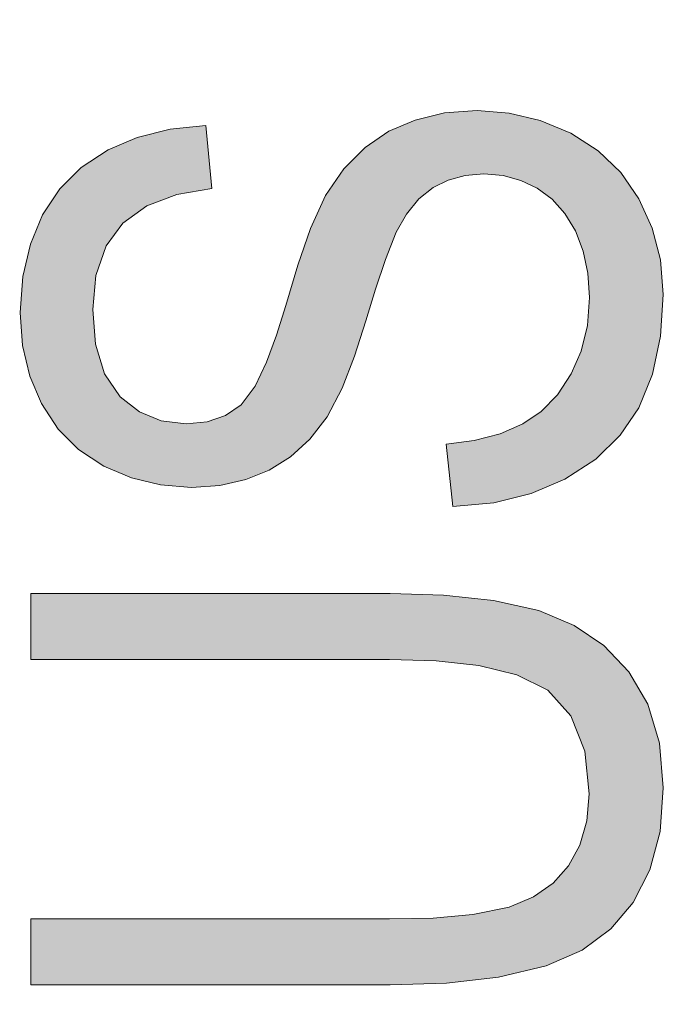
# Model space of a CAD drawing. Header units: inches. Extents: x 0 to 521, y 0 to 277.
# Tile 9 of 12: x 403.08 to 408.26, y 119.57 to 127.49. Entities that reach past the tile are written whole.
import ezdxf

# ---------------------------------------------------------------- set-up
doc = ezdxf.new("R2010")
doc.units = ezdxf.units.IN
doc.header["$MEASUREMENT"] = 0
doc.layers.get('0').update_dxf_attribs({"lineweight": 13})

msp = doc.modelspace()

# ---------------------------------------------------------------- hatches: boundary and pattern name
h = msp.add_hatch(color=256)
h.paths.add_polyline_path([(407.4736875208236, 94.29470781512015), (407.1284742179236, 94.24221683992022), (406.7876424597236, 94.1858447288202), (406.4504951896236, 94.12554125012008), (403.1728690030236, 93.51708177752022), (403.1728690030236, 92.97410825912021), (408.1728690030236, 94.03549913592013), (408.1728690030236, 94.5757460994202), (404.3631826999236, 95.42431215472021), (404.1706850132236, 95.46502217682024), (403.9755331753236, 95.50369270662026), (403.7765525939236, 95.54163889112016), (403.9607246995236, 95.57818487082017), (404.1571331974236, 95.62142942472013), (408.1728690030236, 96.51026109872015), (408.1728690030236, 97.02049211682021), (403.1728690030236, 98.11735490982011), (403.1728690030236, 97.58529428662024), (406.7539501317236, 96.88558974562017), (407.1162580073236, 96.8185872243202), (407.4736875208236, 96.75855592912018), (406.8974442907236, 96.67861435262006), (406.3073224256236, 96.5745597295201), (405.7035647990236, 96.44750551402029), (403.1728690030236, 95.87451700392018), (403.1728690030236, 95.23604540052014), (406.5494037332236, 94.47479013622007), (406.7163352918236, 94.4402301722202), (406.8705016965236, 94.41004919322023), (407.0543648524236, 94.37461495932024)])
h.paths.add_polyline_path([(407.5828280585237, 145.0750613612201), (407.5828280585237, 142.6194034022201), (405.8809181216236, 142.6194034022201), (405.8809181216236, 144.8322253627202), (405.2942877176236, 144.8322253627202), (405.2942877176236, 142.6194034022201), (403.7629099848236, 142.6194034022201), (403.7629099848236, 144.9822955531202), (403.1728690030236, 144.9822955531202), (403.1728690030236, 142.0900683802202), (408.1728690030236, 142.0900683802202), (408.1728690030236, 145.0750613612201)])
h.paths.add_polyline_path([(404.3393083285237, 111.3561016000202), (403.9657421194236, 111.1724977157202), (403.6584322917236, 110.9442915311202), (403.4170354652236, 110.6784771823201), (403.2290289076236, 110.3616056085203), (403.1207609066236, 110.0337025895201), (403.0841921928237, 109.6807933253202), (403.1664972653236, 109.1384986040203), (403.3977497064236, 108.6899867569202), (403.7893432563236, 108.2994453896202), (404.3212013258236, 108.0019013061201), (404.9769405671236, 107.8232472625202), (405.7376711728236, 107.7653766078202), (406.1784258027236, 107.7918811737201), (406.5923326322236, 107.8686956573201), (406.9862894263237, 107.9940362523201), (407.3617662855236, 108.1759282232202), (407.6721302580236, 108.4022940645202), (407.9190678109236, 108.6675306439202), (408.1087426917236, 108.9796083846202), (408.2200362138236, 109.3119699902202), (408.2581350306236, 109.6780658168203), (408.2241082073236, 110.0168211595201), (408.1235045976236, 110.3370169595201), (407.9511773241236, 110.6494136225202), (407.7190202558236, 110.9216917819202), (407.4151011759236, 111.1557945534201), (407.0408884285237, 111.3457385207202), (406.6288967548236, 111.4803966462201), (406.1741618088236, 111.5629682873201), (405.6796903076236, 111.5907512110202), (405.1942601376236, 111.5639624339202), (404.7459038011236, 111.4845745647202)])
h.paths.add_polyline_path([(408.2581350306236, 151.7517352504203), (408.2372094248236, 152.0292807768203), (408.1726465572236, 152.3128371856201), (408.0616768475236, 152.6024187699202), (407.9106765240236, 152.8763564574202), (407.7144010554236, 153.1454245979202), (407.4770981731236, 153.4079394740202), (405.6217094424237, 153.4079394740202), (405.6251200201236, 151.7135348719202), (406.2117502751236, 151.7135348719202), (406.2117502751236, 152.8895221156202), (407.1428553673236, 152.8895221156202), (407.2740504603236, 152.7492486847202), (407.3918175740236, 152.5826055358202), (407.4975636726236, 152.3929329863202), (407.5902889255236, 152.1673837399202), (407.6438333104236, 151.9443942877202), (407.6612728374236, 151.7217212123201), (407.6371997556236, 151.4617408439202), (407.5661053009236, 151.2156234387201), (407.4443639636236, 150.9735699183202), (407.2770935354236, 150.7615835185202), (407.0533829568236, 150.5809083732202), (406.7745041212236, 150.4365908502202), (406.4378879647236, 150.3317472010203), (406.0631390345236, 150.2724400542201), (405.6558158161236, 150.2537799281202), (405.2969922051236, 150.2709834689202), (404.9607596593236, 150.3225648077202), (404.6498954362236, 150.4069969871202), (404.4693219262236, 150.4771919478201), (404.3040298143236, 150.5611512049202), (404.1551312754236, 150.6576017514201), (404.0171105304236, 150.7757740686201), (403.8967156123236, 150.9175459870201), (403.7929979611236, 151.0857746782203), (403.7160994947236, 151.2727272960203), (403.6693353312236, 151.4831279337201), (403.6537694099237, 151.7135348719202), (403.6692333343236, 151.9133533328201), (403.7141896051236, 152.0959626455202), (403.7874032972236, 152.2644839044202), (403.8875163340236, 152.4199107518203), (404.0048000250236, 152.5470275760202), (404.1361103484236, 152.6451584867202), (404.3157097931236, 152.7366053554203), (404.5162003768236, 152.8103400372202), (404.7349425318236, 152.8704257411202), (404.5712318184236, 153.3479113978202), (404.2703493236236, 153.2708724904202), (403.9965285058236, 153.1706232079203), (403.7541679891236, 153.0435496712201), (403.5598980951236, 152.8943622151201), (403.3982733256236, 152.7133509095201), (403.2649578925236, 152.4938917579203), (403.1669779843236, 152.2493791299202), (403.1079182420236, 151.9909227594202), (403.0876027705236, 151.7108035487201), (403.1237743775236, 151.3169573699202), (403.2273484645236, 150.9677970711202), (403.3945607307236, 150.6548724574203), (403.6307915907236, 150.3774007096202), (403.9459892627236, 150.1403081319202), (404.3358977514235, 149.9509158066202), (404.7560265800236, 149.8183935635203), (405.2080021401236, 149.7363717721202), (405.6967434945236, 149.7080798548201), (406.1813934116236, 149.7363641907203), (406.6277242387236, 149.8195463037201), (407.0306611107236, 149.9530916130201), (407.4068898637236, 150.1487651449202), (407.7095804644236, 150.3919227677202), (407.9443580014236, 150.6794306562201), (408.1187939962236, 151.0110033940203), (408.2224570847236, 151.3636619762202)])
h.paths.add_polyline_path([(403.1728690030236, 160.2264972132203), (405.2260749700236, 160.2264972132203), (405.2260749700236, 158.1473651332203), (403.1728690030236, 158.1473651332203), (403.1728690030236, 157.6180377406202), (408.1728690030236, 157.6180377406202), (408.1728690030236, 158.1473651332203), (405.8161159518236, 158.1473651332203), (405.8161159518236, 160.2264972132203), (408.1728690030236, 160.2264972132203), (408.1728690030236, 160.7558246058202), (403.1728690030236, 160.7558246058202)])
h.paths.add_polyline_path([(403.9371904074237, 103.0936209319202), (403.7500209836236, 103.0055620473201), (403.5885374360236, 102.8988135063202), (403.4567554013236, 102.7744786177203), (403.3538798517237, 102.6329577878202), (403.2745980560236, 102.4685746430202), (403.2199766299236, 102.2811543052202), (403.1911113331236, 102.0887584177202), (403.1770558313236, 101.8866974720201), (403.1728690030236, 101.6726069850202), (403.1728690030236, 100.1637397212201), (408.1728690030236, 100.1637397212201), (408.1728690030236, 100.6930709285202), (406.1401268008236, 100.6930709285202), (406.1401268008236, 101.7189917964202), (406.0953103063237, 102.2063442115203), (405.9488905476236, 102.6085318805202), (405.6993052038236, 102.8915164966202), (405.3906124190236, 103.0691579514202), (405.0307129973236, 103.1792673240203), (404.6189808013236, 103.2169452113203), (404.3743753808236, 103.2027079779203), (404.1463309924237, 103.1608764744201)])
h.paths.add_polyline_path([(408.1728690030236, 148.9522815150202), (403.1728690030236, 148.9522815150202), (403.1728690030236, 148.4447741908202), (407.0985170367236, 148.4447741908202), (403.1728690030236, 146.3438220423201), (403.1728690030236, 145.8008456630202), (408.1728690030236, 145.8008456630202), (408.1728690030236, 146.3083529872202), (404.2438103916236, 146.3083529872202), (408.1728690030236, 148.4093051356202)])
h.paths.add_polyline_path([(403.3092946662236, 106.4857040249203), (403.2281991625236, 106.2449582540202), (403.1858483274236, 105.9725293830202), (403.1728690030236, 105.6726069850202), (403.1728690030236, 103.8990741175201), (408.1728690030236, 103.8990741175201), (408.1728690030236, 104.4284053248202), (405.9525415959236, 104.4284053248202), (405.9525415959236, 105.0423217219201), (405.9548172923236, 105.1467042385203), (405.9625958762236, 105.2442329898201), (405.9798900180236, 105.3363103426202), (406.0105418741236, 105.4179975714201), (406.0546122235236, 105.4983052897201), (406.1106384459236, 105.5764853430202), (406.2051710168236, 105.6726804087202), (406.3177803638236, 105.7607239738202), (406.4451408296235, 105.8457189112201), (406.6650898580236, 105.9774225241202), (406.8929464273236, 106.1039197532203), (407.1326234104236, 106.2292247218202), (408.1728690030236, 106.7585559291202), (408.1728690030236, 107.4243121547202), (406.8120231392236, 106.7285418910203), (406.5696533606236, 106.5921044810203), (406.3476994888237, 106.4457655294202), (406.1482978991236, 106.2882766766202), (406.0585416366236, 106.1964717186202), (405.9760210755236, 106.0893835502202), (405.8979713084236, 105.9700160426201), (405.8030141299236, 106.3204534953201), (405.6458290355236, 106.6074521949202), (405.4340762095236, 106.8212709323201), (405.1773511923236, 106.9719760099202), (404.8785104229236, 107.0650916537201), (404.5371254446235, 107.0968909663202), (404.2657176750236, 107.0771150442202), (404.0155462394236, 107.0202382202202), (403.7846012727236, 106.9288553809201), (403.5797676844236, 106.8056492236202), (403.4194819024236, 106.6559979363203)])
h.paths.add_polyline_path([(406.3788717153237, 170.2783389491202), (405.2908771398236, 168.1773791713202), (404.2165251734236, 170.2783389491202), (403.6026098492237, 170.2783389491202), (405.0009726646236, 167.6289477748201), (405.5739604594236, 167.6289477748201), (406.9893765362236, 170.2783389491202)])
h.paths.add_polyline_path([(407.5828280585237, 90.15009741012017), (405.8809181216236, 90.15009741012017), (405.8809181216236, 92.36292127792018), (405.2942877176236, 92.36292127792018), (405.2942877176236, 90.15009741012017), (403.7629099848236, 90.15009741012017), (403.7629099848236, 92.5129895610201), (403.1728690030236, 92.5129895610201), (403.1728690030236, 89.6207662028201), (408.1728690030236, 89.6207662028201), (408.1728690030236, 92.60575918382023), (407.5828280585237, 92.60575918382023)])
h.paths.add_polyline_path([(403.1728690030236, 111.9727435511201), (403.7629099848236, 111.9727435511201), (403.7629099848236, 113.2906146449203), (408.1728690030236, 113.2906146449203), (408.1728690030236, 113.8199458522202), (403.7629099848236, 113.8199458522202), (403.7629099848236, 115.1432757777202), (403.1728690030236, 115.1432757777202)])
h.paths.add_polyline_path([(403.1728690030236, 153.8881564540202), (403.7629099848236, 153.8881564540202), (403.7629099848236, 155.2060351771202), (408.1728690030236, 155.2060351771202), (408.1728690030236, 155.7353625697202), (403.7629099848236, 155.7353625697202), (403.7629099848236, 157.0586886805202), (403.1728690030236, 157.0586886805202)])
h.paths.add_polyline_path([(408.1728690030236, 185.0750613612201), (408.1728690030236, 185.5852923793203), (403.1728690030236, 185.5852923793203), (403.1728690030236, 184.8731570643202), (406.9241714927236, 183.8406368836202), (407.1892275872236, 183.7696654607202), (407.4532236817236, 183.7026248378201), (407.2064820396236, 183.6404449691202), (406.9620308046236, 183.5774063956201), (406.7131145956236, 183.5116229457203), (403.1728690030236, 182.5648303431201), (403.1728690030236, 181.7681079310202), (408.1728690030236, 181.7681079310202), (408.1728690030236, 182.2783389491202), (403.9163886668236, 182.2783389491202), (408.1728690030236, 183.4352298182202), (408.1728690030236, 183.9127154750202), (403.9880122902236, 185.0750613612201)])
h.paths.add_polyline_path([(407.5828280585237, 141.4488711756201), (407.5828280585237, 139.4788813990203), (403.1728690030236, 139.4788813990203), (403.1728690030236, 138.9495501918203), (408.1728690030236, 138.9495501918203), (408.1728690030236, 141.4488711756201)])
h.paths.add_polyline_path([(405.5553461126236, 124.2966502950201), (405.6759558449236, 124.5272911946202), (405.7759802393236, 124.7844612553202), (405.8676599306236, 125.0695330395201), (405.9457903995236, 125.3249504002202), (406.0244629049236, 125.5626523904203), (406.1107523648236, 125.7813372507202), (406.1943265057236, 125.9280616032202), (406.2933543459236, 126.0496936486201), (406.4069785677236, 126.1410587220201), (406.5288240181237, 126.2013476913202), (406.6649701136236, 126.2384152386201), (406.8154338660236, 126.2510524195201), (406.9706412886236, 126.2378202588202), (407.1127364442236, 126.1994882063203), (407.2451745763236, 126.1364551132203), (407.3645289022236, 126.0483531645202), (407.4669061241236, 125.9339411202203), (407.5515555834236, 125.7924842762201), (407.6141191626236, 125.6309607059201), (407.6520981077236, 125.4521247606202), (407.6646834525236, 125.2578730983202), (407.6479811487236, 125.0323848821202), (407.5984380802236, 124.8268881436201), (407.5186517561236, 124.6437410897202), (407.4075616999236, 124.4754619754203), (407.2769195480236, 124.3409915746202), (407.1292128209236, 124.2401385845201), (406.9454600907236, 124.1608309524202), (406.7384136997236, 124.1072084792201), (406.5118867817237, 124.0764270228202), (406.5664570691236, 123.5771098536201), (406.8961372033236, 123.6063206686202), (407.1960116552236, 123.6803366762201), (407.4668662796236, 123.7953906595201), (407.7164209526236, 123.9568956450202), (407.9122351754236, 124.1487530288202), (408.0603186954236, 124.3711082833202), (408.1704390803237, 124.6398758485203), (408.2364640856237, 124.9453904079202), (408.2581350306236, 125.2824321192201), (408.2353413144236, 125.5593547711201), (408.1696565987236, 125.8138245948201), (408.0623081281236, 126.0513611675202), (407.9162264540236, 126.2620693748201), (407.7355437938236, 126.4356070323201), (407.5138408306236, 126.5775094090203), (407.2692688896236, 126.6803368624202), (407.0195578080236, 126.7409534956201), (406.7608635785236, 126.7612834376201), (406.4999270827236, 126.7416919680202), (406.2624083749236, 126.6845608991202), (406.0522440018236, 126.5939092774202), (405.8611990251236, 126.4648716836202), (405.6906754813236, 126.2933024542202), (405.5427988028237, 126.0780956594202), (405.4220048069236, 125.8112753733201), (405.3199080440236, 125.5163658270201), (405.2226649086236, 125.1923899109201), (405.1493092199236, 124.9533670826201), (405.0694246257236, 124.7360522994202), (404.9778038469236, 124.5438538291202), (404.8653978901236, 124.3950507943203), (404.7379628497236, 124.3088205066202), (404.5904198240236, 124.2573319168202), (404.4211637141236, 124.2401385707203), (404.2208606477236, 124.2652641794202), (404.0471690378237, 124.3375757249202), (403.8925143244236, 124.4584193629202), (403.7653302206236, 124.6437158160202), (403.6930383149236, 124.8821003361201), (403.6708225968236, 125.1596484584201), (403.6969269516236, 125.4354400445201), (403.7787735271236, 125.6714870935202), (403.9139966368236, 125.8547478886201), (404.1055585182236, 125.9935510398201), (404.3474485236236, 126.0864449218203), (404.6292128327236, 126.1337275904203), (404.5814638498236, 126.6412311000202), (404.2930583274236, 126.6111534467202), (404.0297987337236, 126.5442783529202), (403.7943909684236, 126.4438234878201), (403.5784734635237, 126.3022878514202), (403.4061269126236, 126.1301047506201), (403.2683668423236, 125.9209018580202), (403.1697792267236, 125.6868333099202), (403.1085221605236, 125.4253648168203), (403.0876027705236, 125.1378207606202), (403.1077477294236, 124.8700381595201), (403.1659358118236, 124.6257146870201), (403.2589825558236, 124.4041335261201), (403.3931919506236, 124.1988036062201), (403.5579385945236, 124.0340871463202), (403.7594993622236, 123.9018015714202), (403.9836227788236, 123.8062517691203), (404.2167847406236, 123.7493272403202), (404.4655021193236, 123.7299075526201), (404.6931876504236, 123.7459061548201), (404.9019781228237, 123.7931405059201), (405.0896494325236, 123.8690601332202), (405.2603659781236, 123.9756954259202), (405.4164833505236, 124.1178862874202)])
h.paths.add_polyline_path([(404.4655021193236, 77.78447667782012), (404.6931874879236, 77.80047573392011), (404.9019777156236, 77.84771080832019), (405.0896494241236, 77.92363087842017), (405.2603663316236, 78.03026627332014), (405.4164840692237, 78.17245745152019), (405.5553473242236, 78.35122181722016), (405.6759561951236, 78.58186200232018), (405.7759799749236, 78.83903171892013), (405.8676595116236, 79.12410331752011), (405.9457900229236, 79.37952060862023), (406.0244625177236, 79.61722236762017), (406.1107519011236, 79.83590663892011), (406.1943265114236, 79.98263178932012), (406.2933544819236, 80.10426477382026), (406.4069789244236, 80.19563045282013), (406.5288234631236, 80.25591862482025), (406.6649698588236, 80.29298571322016), (406.8154338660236, 80.30562261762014), (406.9706429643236, 80.29239042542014), (407.1127384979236, 80.2540581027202), (407.2451745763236, 80.19102507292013), (407.3645288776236, 80.10292211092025), (407.4669059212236, 79.98850998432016), (407.5515553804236, 79.84705345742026), (407.6141189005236, 79.6855305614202), (407.6520979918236, 79.50669504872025), (407.6646834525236, 79.31244389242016), (407.6479811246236, 79.08695563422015), (407.5984378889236, 78.88145894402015), (407.5186511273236, 78.69831126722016), (407.4075615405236, 78.53003299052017), (407.2769199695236, 78.39556295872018), (407.1292128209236, 78.2947086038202), (406.9454606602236, 78.21540076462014), (406.7384140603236, 78.16177900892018), (406.5118867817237, 78.13099781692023), (406.5664570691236, 77.63167996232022), (406.8961393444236, 77.66089170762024), (407.1960156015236, 77.73490798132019), (407.4668662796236, 77.84996100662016), (407.7164209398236, 78.01146654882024), (407.9122355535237, 78.20332381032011), (408.0603178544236, 78.42567721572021), (408.1704387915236, 78.69444553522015), (408.2364640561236, 78.99995945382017), (408.2581350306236, 79.33700052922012), (408.2353413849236, 79.61392361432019), (408.1696568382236, 79.86839319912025), (408.0623080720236, 80.10593063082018), (407.9162271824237, 80.31663807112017), (407.7355448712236, 80.49017584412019), (407.5138415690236, 80.63207910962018), (407.2692691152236, 80.73490748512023), (407.0195579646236, 80.79552452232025), (406.7608635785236, 80.81585458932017), (406.4999275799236, 80.7962626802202), (406.2624092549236, 80.7391311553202), (406.0522443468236, 80.64847977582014), (405.8612012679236, 80.51944423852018), (405.6906771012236, 80.34787461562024), (405.5427998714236, 80.13266714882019), (405.4220050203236, 79.8658461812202), (405.3199077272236, 79.57093606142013), (405.2226643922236, 79.24695960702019), (405.1493086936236, 79.0079364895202), (405.0694242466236, 78.7906217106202), (404.9778037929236, 78.59842338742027), (404.8653982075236, 78.4496206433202), (404.7379628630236, 78.36339043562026), (404.5904197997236, 78.3119019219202), (404.4211637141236, 78.29470858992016), (404.2208601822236, 78.31983419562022), (404.0471685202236, 78.39214586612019), (403.8925143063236, 78.51298966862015), (403.7653300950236, 78.69828633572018), (403.6930382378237, 78.93667014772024), (403.6708225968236, 79.21421746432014), (403.6969267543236, 79.49000887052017), (403.7787731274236, 79.72605573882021), (403.9139965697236, 79.90931742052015), (404.1055581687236, 80.04812108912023), (404.3474481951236, 80.14101485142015), (404.6292128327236, 80.18829659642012), (404.5814638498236, 80.69580010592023), (404.2930577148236, 80.66572283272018), (404.0297975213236, 80.59884838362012), (403.7943900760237, 80.4983935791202), (403.5784727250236, 80.35685743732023), (403.4061264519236, 80.18467447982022), (403.2683667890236, 79.97547255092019), (403.1697793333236, 79.74140451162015), (403.1085221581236, 79.47993485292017), (403.0876027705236, 79.19238940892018), (403.1077481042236, 78.92460631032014), (403.1659367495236, 78.68028240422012), (403.2589831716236, 78.45870297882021), (403.3931920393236, 78.25337476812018), (403.5579386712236, 78.08865858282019), (403.7594993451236, 77.9563729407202), (403.9836260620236, 77.86082136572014), (404.2167880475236, 77.80389637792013)])
h.paths.add_polyline_path([(407.5828280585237, 165.2496905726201), (403.1728690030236, 165.2496905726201), (403.1728690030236, 164.7203555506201), (408.1728690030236, 164.7203555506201), (408.1728690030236, 167.2196765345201), (407.5828280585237, 167.2196765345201)])
h.paths.add_polyline_path([(403.7846015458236, 88.61234769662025), (403.5797679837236, 88.48914152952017), (403.4194819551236, 88.33949051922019), (403.3092944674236, 88.16919674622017), (403.2281991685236, 87.92845139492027), (403.1858483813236, 87.65602276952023), (403.1728690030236, 87.35610059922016), (403.1728690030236, 85.58256677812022), (408.1728690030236, 85.58256677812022), (408.1728690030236, 86.11189798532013), (405.9525415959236, 86.11189798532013), (405.9525415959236, 86.72581342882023), (405.9548172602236, 86.83019599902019), (405.9625957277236, 86.92772480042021), (405.9798896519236, 87.01980213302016), (406.0105415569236, 87.10148970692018), (406.0546122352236, 87.1817975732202), (406.1106387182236, 87.25997786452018), (406.2051711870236, 87.35617283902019), (406.3177806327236, 87.44421622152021), (406.4451411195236, 87.52921127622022), (406.6650896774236, 87.66091456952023), (406.8929462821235, 87.78741143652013), (407.1326234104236, 87.91271642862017), (408.1728690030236, 88.44204858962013), (408.1728690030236, 89.10780576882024), (406.8120231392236, 88.41203455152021), (406.5696535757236, 88.27559727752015), (406.3476998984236, 88.12925851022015), (406.1482985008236, 87.97176986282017), (406.0585420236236, 87.8799645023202), (405.9760212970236, 87.77287577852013), (405.8979713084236, 87.65350774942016), (405.8030144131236, 88.00394557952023), (405.6458294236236, 88.29094450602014), (405.4340762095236, 88.5047635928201), (405.1773511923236, 88.65546867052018), (404.8785104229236, 88.74858431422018), (404.5371254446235, 88.7803836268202), (404.2657172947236, 88.76060763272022), (404.0155459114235, 88.70373064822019)])
h.paths.add_polyline_path([(407.0408894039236, 132.4562441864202), (406.6288989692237, 132.5909024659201), (406.1741630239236, 132.6734732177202), (405.6796903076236, 132.7012553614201), (405.1942601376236, 132.6744665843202), (404.7459038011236, 132.5950787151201), (404.3393083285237, 132.4666057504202), (403.9657421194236, 132.2830018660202), (403.6584322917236, 132.0547956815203), (403.4170354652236, 131.7889813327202), (403.2290289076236, 131.4721097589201), (403.1207609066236, 131.1442067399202), (403.0841921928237, 130.7912974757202), (403.1664973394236, 130.2490032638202), (403.3977493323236, 129.8004916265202), (403.7893420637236, 129.4099504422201), (404.3212006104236, 129.1124058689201), (404.9769401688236, 128.9337515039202), (405.7376711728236, 128.8758807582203), (406.1784194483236, 128.9023850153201), (406.5923267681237, 128.9791994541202), (406.9862889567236, 129.1045411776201), (407.3617654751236, 129.2864326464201), (407.6721289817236, 129.5127982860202), (407.9190656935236, 129.7780339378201), (408.1087424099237, 130.0901142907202), (408.2200362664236, 130.4224759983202), (408.2581350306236, 130.7885699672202), (408.2241080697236, 131.1273269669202), (408.1235041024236, 131.4475250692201), (407.9511773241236, 131.7599215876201), (407.7190215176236, 132.0321976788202), (407.4151019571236, 132.2662998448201)])
h.paths.add_polyline_path([(407.6612728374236, 121.2660594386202), (407.6427779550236, 121.0481129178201), (407.5867087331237, 120.8539335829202), (407.4954516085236, 120.6870356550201), (407.3718938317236, 120.5482756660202), (407.2133600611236, 120.4369438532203), (407.0200722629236, 120.3547358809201), (406.7265432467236, 120.2938261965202), (406.4068717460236, 120.2668502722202), (406.0582714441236, 120.2592387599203), (403.1728690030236, 120.2592387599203), (403.1728690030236, 119.7299075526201), (406.0616821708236, 119.7299075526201), (406.5152092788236, 119.7436591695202), (406.9344568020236, 119.7900162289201), (407.3173998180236, 119.8815382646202), (407.6047146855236, 120.0093870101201), (407.8363254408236, 120.1803445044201), (408.0166896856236, 120.3926302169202), (408.1509009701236, 120.6548780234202), (408.2317333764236, 120.9639294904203), (408.2581350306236, 121.3124423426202), (408.2275955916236, 121.6717526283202), (408.1341397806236, 121.9864786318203), (407.9818741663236, 122.2455941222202), (407.7797823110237, 122.4573920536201), (407.5418381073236, 122.6201725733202), (407.2584669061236, 122.7387288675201), (406.8918688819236, 122.8208187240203), (406.4924424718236, 122.8630945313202), (406.0616821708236, 122.8758807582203), (403.1728690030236, 122.8758807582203), (403.1728690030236, 122.3465495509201), (406.0582714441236, 122.3465495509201), (406.4328546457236, 122.3350213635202), (406.7760010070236, 122.2967625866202), (407.0817902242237, 122.2227738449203), (407.3303881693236, 122.0982099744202), (407.5154617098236, 121.8934070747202), (407.6263943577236, 121.6099199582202)])
h.paths.add_polyline_path([(403.1728690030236, 128.1037135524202), (403.1728690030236, 127.5743823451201), (408.1728690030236, 127.5743823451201), (408.1728690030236, 128.1037135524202)])
h.paths.add_polyline_path([(408.0425118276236, 174.2806973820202), (407.8801356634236, 174.4548655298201), (407.6733882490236, 174.6041161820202), (407.4259405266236, 174.7258135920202), (407.1552579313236, 174.8150709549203), (406.8637102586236, 174.8704141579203), (406.5494037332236, 174.8895221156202), (406.0994027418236, 174.8502307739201), (405.7069176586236, 174.7322307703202), (405.3829644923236, 174.5430026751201), (405.1285470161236, 174.2929712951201), (404.9783986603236, 174.0136852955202), (404.9293493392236, 173.7080798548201), (404.9472042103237, 173.5241944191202), (405.0007926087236, 173.3459016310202), (405.0923708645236, 173.1702773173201), (405.2215773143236, 173.0074138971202), (405.3901056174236, 172.8620636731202), (405.5944242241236, 172.7367282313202), (405.1772321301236, 172.7509137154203), (404.7915671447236, 172.7929941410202), (404.4378645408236, 172.8751880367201), (404.1966113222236, 172.9715456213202), (403.9888709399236, 173.0938254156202), (403.8204940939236, 173.2412687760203), (403.7285318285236, 173.3675610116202), (403.6750970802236, 173.5034499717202), (403.6571799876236, 173.6535067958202), (403.6873358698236, 173.8390901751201), (403.7753640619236, 174.0010250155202), (403.9216079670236, 174.1430737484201), (404.0716424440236, 174.2263102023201), (404.2476471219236, 174.2859476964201), (404.4450380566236, 174.3301806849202), (404.3972890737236, 174.8185840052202), (404.0397116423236, 174.7519727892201), (403.7314245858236, 174.6295725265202), (403.4842080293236, 174.4550175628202), (403.2970679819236, 174.2293084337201), (403.1893056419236, 173.9767908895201), (403.1524049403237, 173.6835208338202), (403.2194021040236, 173.2802825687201), (403.4088254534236, 172.9518945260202), (403.7252493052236, 172.6765591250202), (404.1453988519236, 172.4739289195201), (404.6483320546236, 172.3422306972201), (405.2144513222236, 172.2704417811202), (405.8331691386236, 172.2483249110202), (406.3798740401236, 172.2677654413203), (406.8806266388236, 172.3313651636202), (407.3260754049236, 172.4496812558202), (407.6962217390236, 172.6349894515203), (408.0147029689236, 172.9262217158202), (408.1980342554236, 173.2595639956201), (408.2581350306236, 173.6371341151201), (408.2334474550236, 173.8719588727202), (408.1622927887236, 174.0827424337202)])
h.paths.add_polyline_path([(403.9046485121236, 83.9279330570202), (404.1166016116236, 84.09889116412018), (404.3845315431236, 84.2324421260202), (404.6974255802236, 84.33290771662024), (404.5439468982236, 84.85405353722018), (404.1168962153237, 84.7179955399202), (403.7554769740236, 84.52552999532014), (403.4706926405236, 84.28314240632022), (403.2579165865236, 83.98764572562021), (403.1314791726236, 83.6560496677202), (403.0876027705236, 83.27424482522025), (403.1218161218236, 82.9291055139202), (403.2215888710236, 82.61020103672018), (403.3911499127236, 82.3028940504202), (403.6189756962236, 82.03496838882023), (403.9126885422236, 81.80744288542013), (404.2745062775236, 81.62349432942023), (404.6846387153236, 81.4916848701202), (405.1401008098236, 81.41231582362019), (405.6353520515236, 81.38611368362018), (406.1152567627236, 81.41034731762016), (406.5628234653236, 81.48157617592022), (406.9757338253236, 81.5962092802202), (407.3597784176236, 81.7591281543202), (407.6812420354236, 81.96657541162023), (407.9307133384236, 82.2128530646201), (408.1100603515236, 82.50449989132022), (408.2210846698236, 82.85796694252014), (408.2581350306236, 83.26605943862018), (408.2085662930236, 83.67043533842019), (408.0671683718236, 84.01619754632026), (407.8318047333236, 84.32199376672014), (407.4995134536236, 84.58344930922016), (407.0806243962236, 84.78412402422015), (406.5869208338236, 84.92226652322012), (406.4197993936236, 84.39293483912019), (406.7934106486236, 84.30207199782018), (407.1149164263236, 84.1638593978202), (407.3715425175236, 83.97558792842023), (407.5523986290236, 83.74964389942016), (407.6566352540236, 83.50242273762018), (407.6919685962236, 83.2224030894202), (407.6659157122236, 82.98349093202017), (407.5888740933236, 82.75933272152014), (407.4573881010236, 82.5426417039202), (407.2745153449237, 82.35177062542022), (407.0362295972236, 82.19582496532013), (406.7472209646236, 82.07915597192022), (406.4028087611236, 81.99564046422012), (406.0299861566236, 81.9473515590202), (405.6319411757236, 81.93181614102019), (405.3005985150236, 81.94605609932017), (404.9813519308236, 81.98782924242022), (404.6730412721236, 82.05610049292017), (404.3780135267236, 82.16234333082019), (404.1291968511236, 82.3094164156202), (403.9300313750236, 82.49116144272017), (403.7766399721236, 82.71482932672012), (403.6850241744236, 82.96970534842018), (403.6537694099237, 83.26333049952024), (403.6830328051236, 83.51958125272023), (403.7672919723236, 83.73912029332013)])
h.paths.add_polyline_path([(407.2417639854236, 167.6316790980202), (407.8113410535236, 167.6316790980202), (407.8113410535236, 170.2728839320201), (407.2417639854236, 170.2728839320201)])
h.paths.add_polyline_path([(403.1728690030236, 136.5293612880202), (403.1728690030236, 136.0218577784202), (407.0985170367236, 136.0218577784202), (403.1728690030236, 133.9209018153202), (403.1728690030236, 133.3779292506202), (408.1728690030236, 133.3779292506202), (408.1728690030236, 133.8854327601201), (404.2438103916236, 133.8854327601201), (408.1728690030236, 135.9863849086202), (408.1728690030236, 136.5293612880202)])
h.paths.add_polyline_path([(408.1728690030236, 180.4202227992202), (408.1728690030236, 180.9304538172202), (403.1728690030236, 180.9304538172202), (403.1728690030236, 180.2183108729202), (406.9241714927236, 179.1857906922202), (407.1892275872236, 179.1148192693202), (407.4532236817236, 179.0477786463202), (407.2064826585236, 178.9856017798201), (406.9620314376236, 178.9225666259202), (406.7131145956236, 178.8567843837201), (403.1728690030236, 177.9099917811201), (403.1728690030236, 177.1132617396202), (408.1728690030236, 177.1132617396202), (408.1728690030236, 177.6234927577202), (403.9163886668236, 177.6234927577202), (408.1728690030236, 178.7803836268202), (408.1728690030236, 179.2578769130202), (403.9880122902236, 180.4202227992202)])
h.paths.add_polyline_path([(405.9525415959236, 116.8376841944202), (405.9548172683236, 116.9420659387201), (405.9625958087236, 117.0395940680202), (405.9798898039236, 117.1316709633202), (406.0105412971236, 117.2133584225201), (406.0546113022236, 117.2936663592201), (406.1106373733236, 117.3718464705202), (406.2051698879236, 117.4680418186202), (406.3177792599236, 117.5560856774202), (406.4451396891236, 117.6410806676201), (406.6650887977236, 117.7727837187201), (406.8929459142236, 117.8992804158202), (407.1326234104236, 118.0245852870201), (408.1728690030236, 118.5539164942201), (408.1728690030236, 119.2196727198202), (406.8120231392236, 118.5239024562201), (406.5696530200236, 118.3874661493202), (406.3476992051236, 118.2411277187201), (406.1482978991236, 118.0836391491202), (406.0585413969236, 117.9918338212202), (405.9760208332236, 117.8847450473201), (405.8979713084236, 117.7653766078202), (405.8030145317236, 118.1158139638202), (405.6458297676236, 118.4028125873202), (405.4340768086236, 118.6166320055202), (405.1773515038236, 118.7673380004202), (404.8785106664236, 118.8604540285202), (404.5371254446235, 118.8922534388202), (404.2657209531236, 118.8724775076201), (404.0155496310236, 118.8156003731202), (403.7846023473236, 118.7242164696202), (403.5797684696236, 118.6010107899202), (403.4194821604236, 118.4513602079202), (403.3092946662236, 118.2810664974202), (403.2281990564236, 118.0403201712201), (403.1858482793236, 117.7678906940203), (403.1728690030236, 117.4679675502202), (403.1728690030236, 115.6944346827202), (408.1728690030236, 115.6944346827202), (408.1728690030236, 116.2237658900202), (405.9525415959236, 116.2237658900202)])
h.paths.add_polyline_path([(405.5500858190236, 101.7271781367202), (405.5500858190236, 100.6930709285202), (403.7629099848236, 100.6930709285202), (403.7629099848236, 101.7162642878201), (403.7665757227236, 101.8946174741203), (403.7793917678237, 102.0585375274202), (403.8096243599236, 102.2096065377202), (403.8722026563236, 102.3372887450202), (403.9709222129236, 102.4492954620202), (404.1039734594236, 102.5430032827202), (404.2630975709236, 102.6137877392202), (404.4423161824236, 102.6569169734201), (404.6394448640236, 102.6712432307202), (404.9018266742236, 102.6480179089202), (405.1298479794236, 102.5756132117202), (405.3114510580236, 102.4557680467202), (405.4495068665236, 102.2682754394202), (405.5267601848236, 102.0195240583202)], flags=16)
h.paths.add_polyline_path([(405.3795539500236, 87.2496877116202), (405.3795539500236, 86.11189798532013), (403.7253927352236, 86.11189798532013), (403.7253927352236, 87.37792829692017), (403.7494501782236, 87.63789786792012), (403.8260822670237, 87.85953818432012), (403.9548553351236, 88.02663492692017), (404.1208848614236, 88.14129104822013), (404.3140654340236, 88.21089452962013), (404.5371254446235, 88.23468164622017), (404.6996899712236, 88.22233175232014), (404.8491486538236, 88.18647499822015), (404.9873298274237, 88.12826943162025), (405.1158709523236, 88.04332122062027), (405.2150506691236, 87.93962671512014), (405.2874663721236, 87.81721924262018), (405.3423033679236, 87.64682128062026), (405.3708930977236, 87.45658053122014)], flags=16)
h.paths.add_polyline_path([(405.2874665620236, 117.9290881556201), (405.3423034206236, 117.7586903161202), (405.3708930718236, 117.5684495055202), (405.3795539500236, 117.3615565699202), (405.3795539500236, 116.2237658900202), (403.7253927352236, 116.2237658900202), (403.7253927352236, 117.4897990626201), (403.7494502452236, 117.7497676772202), (403.8260822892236, 117.9714071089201), (403.9548550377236, 118.1385030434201), (404.1208849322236, 118.2531590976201), (404.3140655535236, 118.3227624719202), (404.5371254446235, 118.3465495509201), (404.6996922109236, 118.3341997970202), (404.8491515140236, 118.2983432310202), (404.9873300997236, 118.2401386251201), (405.1158711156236, 118.1551901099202), (405.2150508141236, 118.0514954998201)], flags=16)
h.paths.add_polyline_path([(407.6919685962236, 109.6753344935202), (407.6319831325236, 109.2964115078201), (407.4608645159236, 108.9774253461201), (407.1735511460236, 108.6985278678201), (406.7800893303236, 108.4815301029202), (406.2998177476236, 108.3525011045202), (405.7479030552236, 108.3110804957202), (405.2663478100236, 108.3320922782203), (404.8287493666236, 108.4004277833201), (404.4460972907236, 108.5255565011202), (404.1380797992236, 108.7149000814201), (403.8643469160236, 109.0105211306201), (403.7056856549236, 109.3327130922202), (403.6537694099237, 109.6835208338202), (403.6820349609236, 109.9371424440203), (403.7648848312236, 110.1714488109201), (403.9061579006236, 110.3956632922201), (404.0924399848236, 110.5881970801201), (404.3286469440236, 110.7506801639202), (404.6121605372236, 110.8786104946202), (404.9376562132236, 110.9713365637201), (405.2935707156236, 111.0267650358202), (405.6762795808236, 111.0450511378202), (406.2527638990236, 111.0045943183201), (406.7562241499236, 110.8771642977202), (407.1675078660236, 110.6582803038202), (407.4649544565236, 110.3701917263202), (407.6357522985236, 110.0443999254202)], flags=16)
h.paths.add_polyline_path([(406.5528144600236, 172.8131289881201), (406.2524040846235, 172.8385523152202), (405.9882102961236, 172.9166537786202), (405.7709286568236, 173.0443470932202), (405.6033785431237, 173.2126905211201), (405.5041682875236, 173.4018010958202), (405.4716410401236, 173.6098514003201), (405.5060222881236, 173.8224011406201), (405.6058170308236, 174.0061004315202), (405.7717775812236, 174.1664691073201), (405.9992387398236, 174.2911278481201), (406.2745717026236, 174.3642460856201), (406.5869208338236, 174.3874774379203), (406.9115636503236, 174.3639397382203), (407.1992981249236, 174.2898985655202), (407.4394862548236, 174.1636521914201), (407.6130312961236, 174.0066807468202), (407.7189027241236, 173.8266675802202), (407.7533601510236, 173.6289477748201), (407.7369260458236, 173.4877338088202), (407.6876395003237, 173.3526280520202), (407.6040616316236, 173.2220133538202), (407.4857758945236, 173.1008618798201), (407.3368658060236, 172.9993262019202), (407.1602058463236, 172.9190216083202), (406.9680905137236, 172.8610708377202), (406.7656120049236, 172.8253780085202)], flags=16)
h.paths.add_polyline_path([(407.1675090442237, 131.7687854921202), (407.4649544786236, 131.4806984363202), (407.6357520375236, 131.1549070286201), (407.6919685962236, 130.7858424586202), (407.6319830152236, 130.4069172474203), (407.4608644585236, 130.0879299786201), (407.1735511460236, 129.8090320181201), (406.7800893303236, 129.5920342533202), (406.2998177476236, 129.4630052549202), (405.7479030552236, 129.4215846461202), (405.2663481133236, 129.4425966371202), (404.8287499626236, 129.5109325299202), (404.4460980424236, 129.6360614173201), (404.1380803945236, 129.8254046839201), (403.8643471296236, 130.1210253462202), (403.7056857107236, 130.4432171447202), (403.6537694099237, 130.7940249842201), (403.6820347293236, 131.0476468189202), (403.7648837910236, 131.2819541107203), (403.9061557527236, 131.5061685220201), (404.0924383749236, 131.6987024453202), (404.3286462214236, 131.8611848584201), (404.6121605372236, 131.9891146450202), (404.9376562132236, 132.0818407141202), (405.2935707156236, 132.1372691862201), (405.6762795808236, 132.1555552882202), (406.2527638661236, 132.1150985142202), (406.7562244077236, 131.9876687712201)], flags=16)
h.paths.add_polyline_path([(405.2874669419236, 106.1337257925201), (405.3423035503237, 105.9633283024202), (405.3708931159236, 105.7730881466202), (405.3795539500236, 105.5661960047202), (405.3795539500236, 104.4284053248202), (403.7253927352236, 104.4284053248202), (403.7253927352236, 105.6944365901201), (403.7494503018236, 105.9544059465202), (403.8260822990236, 106.1760460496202), (403.9548550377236, 106.3431424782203), (404.1208849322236, 106.4577985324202), (404.3140655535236, 106.5274019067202), (404.5371254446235, 106.5511889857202), (404.6996897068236, 106.5388391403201), (404.8491484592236, 106.5029824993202), (404.9873306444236, 106.4447768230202), (405.1158711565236, 106.3598292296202), (405.2150506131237, 106.2561347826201)], flags=16)

# ---------------------------------------------------------------- linework, layer by layer
at = {"color": 7, "linetype": 'Continuous'}
for p, q in [((404.6292128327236, 126.1337275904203), (404.5814638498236, 126.6412311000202)), ((406.5118867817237, 124.0764270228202), (406.5664570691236, 123.5771098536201)), ((406.0616821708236, 122.8758807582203), (403.1728690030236, 122.8758807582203)), ((403.1728690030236, 122.8758807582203), (403.1728690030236, 122.3465495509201)), ((403.1728690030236, 122.3465495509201), (406.0582714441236, 122.3465495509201)), ((406.0582714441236, 120.2592387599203), (403.1728690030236, 120.2592387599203)), ((403.1728690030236, 120.2592387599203), (403.1728690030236, 119.7299075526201)), ((403.1728690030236, 119.7299075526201), (406.0616821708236, 119.7299075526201))]:
    msp.add_line(p, q, dxfattribs=at)
for points in [[(406.7608635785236, 126.7612834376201), (406.4999270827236, 126.7416919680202), (406.2624083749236, 126.6845608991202), (406.0522440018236, 126.5939092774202)], [(407.5138408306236, 126.5775094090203), (407.2692688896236, 126.6803368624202), (407.0195578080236, 126.7409534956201), (406.7608635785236, 126.7612834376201)], [(404.5814638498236, 126.6412311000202), (404.2930583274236, 126.6111534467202), (404.0297987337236, 126.5442783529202), (403.7943909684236, 126.4438234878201)], [(406.0522440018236, 126.5939092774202), (405.8611990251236, 126.4648716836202), (405.6906754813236, 126.2933024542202), (405.5427988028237, 126.0780956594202)], [(408.0623081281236, 126.0513611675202), (407.9162264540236, 126.2620693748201), (407.7355437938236, 126.4356070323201), (407.5138408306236, 126.5775094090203)], [(403.7943909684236, 126.4438234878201), (403.5784734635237, 126.3022878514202), (403.4061269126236, 126.1301047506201), (403.2683668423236, 125.9209018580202)], [(406.4069785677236, 126.1410587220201), (406.5288240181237, 126.2013476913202), (406.6649701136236, 126.2384152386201), (406.8154338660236, 126.2510524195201)], [(406.8154338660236, 126.2510524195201), (406.9706412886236, 126.2378202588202), (407.1127364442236, 126.1994882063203), (407.2451745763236, 126.1364551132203)], [(403.9139966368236, 125.8547478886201), (404.1055585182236, 125.9935510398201), (404.3474485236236, 126.0864449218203), (404.6292128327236, 126.1337275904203)], [(405.5427988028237, 126.0780956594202), (405.4220048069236, 125.8112753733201), (405.3199080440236, 125.5163658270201), (405.2226649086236, 125.1923899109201)], [(406.1107523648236, 125.7813372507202), (406.1943265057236, 125.9280616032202), (406.2933543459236, 126.0496936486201), (406.4069785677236, 126.1410587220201)], [(407.2451745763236, 126.1364551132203), (407.3645289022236, 126.0483531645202), (407.4669061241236, 125.9339411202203), (407.5515555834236, 125.7924842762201)], [(408.2581350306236, 125.2824321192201), (408.2353413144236, 125.5593547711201), (408.1696565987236, 125.8138245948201), (408.0623081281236, 126.0513611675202)], [(403.2683668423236, 125.9209018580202), (403.1697792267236, 125.6868333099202), (403.1085221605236, 125.4253648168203), (403.0876027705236, 125.1378207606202)], [(403.6708225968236, 125.1596484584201), (403.6969269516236, 125.4354400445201), (403.7787735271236, 125.6714870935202), (403.9139966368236, 125.8547478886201)], [(405.8676599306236, 125.0695330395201), (405.9457903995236, 125.3249504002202), (406.0244629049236, 125.5626523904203), (406.1107523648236, 125.7813372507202)], [(407.5515555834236, 125.7924842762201), (407.6141191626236, 125.6309607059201), (407.6520981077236, 125.4521247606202), (407.6646834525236, 125.2578730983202)], [(408.0603186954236, 124.3711082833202), (408.1704390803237, 124.6398758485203), (408.2364640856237, 124.9453904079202), (408.2581350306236, 125.2824321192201)], [(407.6646834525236, 125.2578730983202), (407.6479811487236, 125.0323848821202), (407.5984380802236, 124.8268881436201), (407.5186517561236, 124.6437410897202)], [(403.0876027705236, 125.1378207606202), (403.1077477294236, 124.8700381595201), (403.1659358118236, 124.6257146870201), (403.2589825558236, 124.4041335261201)], [(403.8925143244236, 124.4584193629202), (403.7653302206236, 124.6437158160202), (403.6930383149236, 124.8821003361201), (403.6708225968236, 125.1596484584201)], [(405.2226649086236, 125.1923899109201), (405.1493092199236, 124.9533670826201), (405.0694246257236, 124.7360522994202), (404.9778038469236, 124.5438538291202), (404.8653978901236, 124.3950507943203)], [(405.5553461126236, 124.2966502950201), (405.6759558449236, 124.5272911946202), (405.7759802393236, 124.7844612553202), (405.8676599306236, 125.0695330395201)], [(407.5186517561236, 124.6437410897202), (407.4075616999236, 124.4754619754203), (407.2769195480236, 124.3409915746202), (407.1292128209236, 124.2401385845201)], [(403.2589825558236, 124.4041335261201), (403.3931919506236, 124.1988036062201), (403.5579385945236, 124.0340871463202), (403.7594993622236, 123.9018015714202)], [(404.4211637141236, 124.2401385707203), (404.2208606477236, 124.2652641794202), (404.0471690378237, 124.3375757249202), (403.8925143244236, 124.4584193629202)], [(404.8653978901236, 124.3950507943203), (404.7379628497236, 124.3088205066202), (404.5904198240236, 124.2573319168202), (404.4211637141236, 124.2401385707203)], [(407.4668662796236, 123.7953906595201), (407.7164209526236, 123.9568956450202), (407.9122351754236, 124.1487530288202), (408.0603186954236, 124.3711082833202)], [(405.0896494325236, 123.8690601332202), (405.2603659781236, 123.9756954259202), (405.4164833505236, 124.1178862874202), (405.5553461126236, 124.2966502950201)], [(407.1292128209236, 124.2401385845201), (406.9454600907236, 124.1608309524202), (406.7384136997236, 124.1072084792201), (406.5118867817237, 124.0764270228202)], [(403.7594993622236, 123.9018015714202), (403.9836227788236, 123.8062517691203), (404.2167847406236, 123.7493272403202), (404.4655021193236, 123.7299075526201)], [(404.4655021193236, 123.7299075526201), (404.6931876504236, 123.7459061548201), (404.9019781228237, 123.7931405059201), (405.0896494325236, 123.8690601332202)], [(406.5664570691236, 123.5771098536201), (406.8961372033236, 123.6063206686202), (407.1960116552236, 123.6803366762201), (407.4668662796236, 123.7953906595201)], [(407.2584669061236, 122.7387288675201), (406.8918688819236, 122.8208187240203), (406.4924424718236, 122.8630945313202), (406.0616821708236, 122.8758807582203)], [(407.9818741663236, 122.2455941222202), (407.7797823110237, 122.4573920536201), (407.5418381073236, 122.6201725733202), (407.2584669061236, 122.7387288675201)], [(406.0582714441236, 122.3465495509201), (406.4328546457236, 122.3350213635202), (406.7760010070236, 122.2967625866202), (407.0817902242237, 122.2227738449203), (407.3303881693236, 122.0982099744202)], [(408.2581350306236, 121.3124423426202), (408.2275955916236, 121.6717526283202), (408.1341397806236, 121.9864786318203), (407.9818741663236, 122.2455941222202)], [(407.3303881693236, 122.0982099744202), (407.5154617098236, 121.8934070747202), (407.6263943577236, 121.6099199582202), (407.6612728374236, 121.2660594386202)], [(407.6612728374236, 121.2660594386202), (407.6427779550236, 121.0481129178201), (407.5867087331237, 120.8539335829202), (407.4954516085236, 120.6870356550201)], [(408.0166896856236, 120.3926302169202), (408.1509009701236, 120.6548780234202), (408.2317333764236, 120.9639294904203), (408.2581350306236, 121.3124423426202)], [(407.4954516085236, 120.6870356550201), (407.3718938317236, 120.5482756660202), (407.2133600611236, 120.4369438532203), (407.0200722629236, 120.3547358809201)], [(407.3173998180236, 119.8815382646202), (407.6047146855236, 120.0093870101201), (407.8363254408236, 120.1803445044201), (408.0166896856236, 120.3926302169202)], [(407.0200722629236, 120.3547358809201), (406.7265432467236, 120.2938261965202), (406.4068717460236, 120.2668502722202), (406.0582714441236, 120.2592387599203)], [(406.0616821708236, 119.7299075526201), (406.5152092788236, 119.7436591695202), (406.9344568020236, 119.7900162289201), (407.3173998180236, 119.8815382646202)]]:
    msp.add_lwpolyline(points, dxfattribs=at)

doc.saveas('drawing.dxf')
